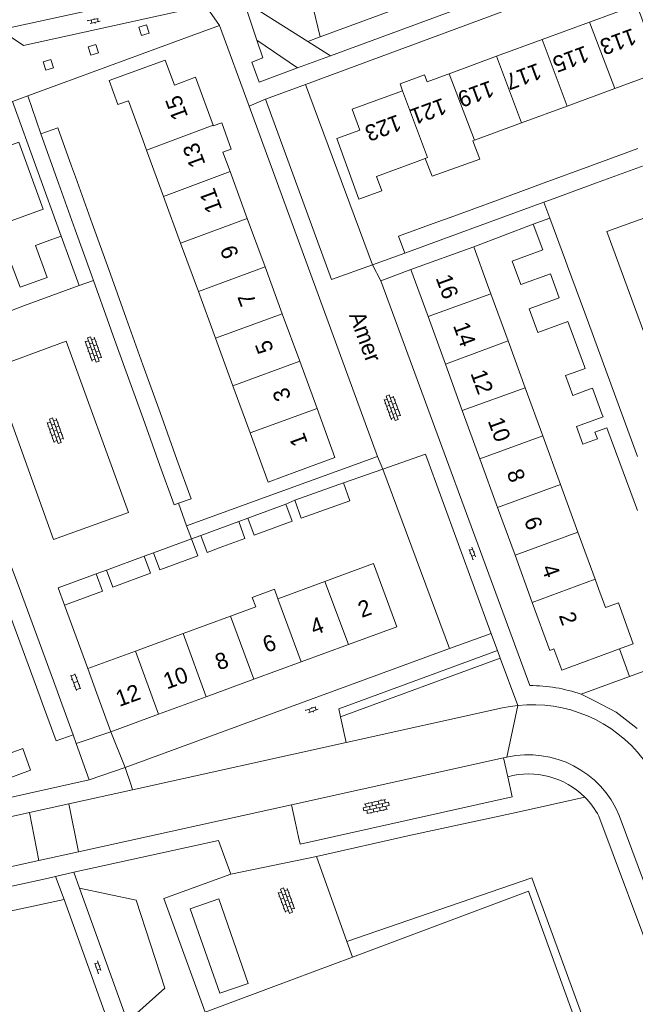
# Model space of a CAD drawing. Extents: x 99476 to 102828, y 406437 to 407931.
# Tile 101 of 162: x 100409 to 100485, y 407059 to 407181. Entities that reach past the tile are written whole.
import ezdxf

# ---------------------------------------------------------------- set-up
doc = ezdxf.new("R2010")
doc.units = 0
doc.header["$MEASUREMENT"] = 0
for name, color, linetype, lineweight in [('BG_bijgebouw', 253, 'Continuous', 0), ('BG_dakoverstek', 253, 'Continuous', 13), ('BG_dakoverstek bijgebouw', 253, 'Continuous', 0), ('BG_heg haag', 253, 'Continuous', 0), ('BG_hek', 253, 'Continuous', 0), ('BG_hoofdgebouw', 253, 'Continuous', 13), ('BG_huisnummer', 253, 'Continuous', 0), ('BG_kant verharding', 253, 'Continuous', 0), ('BG_open verharding', 253, 'Continuous', 0), ('BG_raster', 253, 'Continuous', 0), ('BG_schutting', 253, 'Continuous', 0), ('BG_straatnaam', 253, 'Continuous', 0), ('BG_tussenmuur', 253, 'Continuous', 0), ('BG_vlakafsluiter', 253, 'Continuous', 0)]:
    doc.layers.add(name, color=color, linetype=linetype, lineweight=lineweight)
doc.styles.add('Style-WORKING', font='WORKING.shx')

# ---------------------------------------------------------------- blocks, each defined once
blk = doc.blocks.new('S02OV6')
at = {"layer": 'BG_open verharding', "linetype": 'Continuous', "lineweight": 0}
for p, q in [((0, 0.20784), (1.371449, 0.20784)), ((0.085505, 0.20784), (0.085505, 0.268177)), ((0.485, -0.192), (0.486, 0.207)), ((0.885505, 0.20784), (0.885505, 0.31106)), ((1.285, -0.193), (1.285, 0.207)), ((0.268333, -0.19216), (1.549656, -0.19216)), ((0.885505, -0.32925), (0.885505, -0.19216))]:
    blk.add_line(p, q, dxfattribs=at)
blk = doc.blocks.new('S02OV4')
at = {"layer": 'BG_open verharding', "linetype": 'Continuous', "lineweight": 0}
for p, q in [((0, -0.200092), (0, 0.200092)), ((0, 0.2), (3.201, 0.2)), ((0.214, 0.6), (2.9, 0.6)), ((0.4, 0.199), (0.4, 0.6)), ((0.8, 0.6), (0.8, 0.7)), ((0.8, -0.2), (0.8, 0.2)), ((1.2, 0.2), (1.2, 0.6)), ((1.6, 0.6), (1.6, 0.7)), ((1.6, -0.2), (1.6, 0.2)), ((2, 0.199), (2, 0.6)), ((2.4, 0.6), (2.4, 0.7)), ((2.4, -0.2), (2.4, 0.2)), ((2.8, 0.2), (2.8, 0.6)), ((3.2, -0.199908), (3.2, 0.200092)), ((0, -0.2), (3.2, -0.199)), ((0.31, -0.6), (2.9, -0.6)), ((0.4, -0.6), (0.399, -0.2)), ((0.8, -0.7), (0.8, -0.6)), ((1.2, -0.6), (1.2, -0.2)), ((1.6, -0.7), (1.6, -0.6)), ((2, -0.6), (1.999, -0.2)), ((2.4, -0.7), (2.4, -0.6)), ((2.8, -0.6), (2.8, -0.2))]:
    blk.add_line(p, q, dxfattribs=at)
blk = doc.blocks.new('S02OV2')
at = {"layer": 'BG_open verharding', "linetype": 'Continuous', "lineweight": 0}
for p, q in [((0.052866, 0.482148), (0.183301, 0.482148)), ((0.183301, -1.01785), (0.183301, 0.982147)), ((0.183301, 0.895191), (0.705039, 0.895191)), ((0.705039, -1.01785), (0.705039, 0.982147)), ((0.705039, 0.43867), (0.835473, 0.43867)), ((0.052866, -0.517416), (0.183301, -0.517416)), ((0.183301, -0.017851), (0.705039, -0.017851)), ((0.183301, -0.930894), (0.705039, -0.930894)), ((0.705039, -0.473938), (0.835473, -0.473938))]:
    blk.add_line(p, q, dxfattribs=at)

msp = doc.modelspace()

# ---------------------------------------------------------------- linework, layer by layer
at = {"layer": 'BG_bijgebouw', "linetype": 'Continuous', "lineweight": 0}
for p, q in [((100413.406, 407160.519), (100411.236, 407166.56)), ((100484.82, 407164.754), (100478.94, 407162.599)), ((100485.612, 407162.678), (100479.727, 407160.522)), ((100415.03, 407162.597), (100415.496, 407161.299)), ((100478.94, 407162.599), (100473.275, 407160.524)), ((100415.479, 407154.749), (100413.406, 407160.519)), ((100415.496, 407161.299), (100417.567, 407155.534)), ((100473.275, 407160.524), (100467.532, 407158.419)), ((100479.727, 407160.522), (100474.057, 407158.445)), ((100467.532, 407158.419), (100461.698, 407156.282)), ((100473.259, 407158.153), (100468.328, 407156.346)), ((100474.057, 407158.445), (100473.259, 407158.153)), ((100417.567, 407155.534), (100419.609, 407149.847)), ((100461.698, 407156.282), (100460.056, 407155.68)), ((100468.328, 407156.346), (100462.48, 407154.204)), ((100471.951, 407155.44), (100474.005, 407156.195)), ((100473.11, 407152.286), (100471.951, 407155.44)), ((100474.005, 407156.195), (100475.929, 407150.961)), ((100417.516, 407149.077), (100415.479, 407154.749)), ((100462.48, 407154.204), (100456.11, 407151.87)), ((100411.879, 407153.293), (100413.733, 407153.971)), ((100413.733, 407153.971), (100415.961, 407147.875)), ((100475.929, 407150.961), (100476.176, 407150.288)), ((100419.609, 407149.847), (100421.762, 407143.853)), ((100476.176, 407150.288), (100478.29, 407144.537)), ((100417.717, 407148.517), (100417.516, 407149.077)), ((100419.67, 407143.08), (100417.717, 407148.517)), ((100415.961, 407147.875), (100409.231, 407145.415)), ((100409.231, 407145.415), (100403.29, 407143.244)), ((100478.29, 407144.537), (100480.434, 407138.706)), ((100421.762, 407143.853), (100423.814, 407138.137)), ((100420.163, 407141.709), (100419.67, 407143.08)), ((100421.72, 407137.374), (100420.163, 407141.709)), ((100480.434, 407138.706), (100482.58, 407132.866)), ((100423.831, 407131.499), (100421.72, 407137.374)), ((100423.814, 407138.137), (100425.924, 407132.263)), ((100477.55, 407137.391), (100475.927, 407136.795)), ((100476.823, 407134.354), (100478.446, 407134.951)), ((100482.58, 407132.866), (100484.793, 407126.847)), ((100425.914, 407125.7), (100423.831, 407131.499)), ((100425.924, 407132.263), (100428.008, 407126.459)), ((100443.83, 407121.91), (100448.54, 407123.58)), ((100442.539, 407121.452), (100443.83, 407121.91)), ((100441.446, 407120.97), (100436.76, 407119.246)), ((100435.626, 407118.829), (100430.949, 407117.109)), ((100429.806, 407116.688), (100425.139, 407114.971)), ((100406.557, 407116.061), (100408.706, 407110.247)), ((100423.986, 407114.547), (100419.328, 407112.834)), ((100406.633, 407109.469), (100408.92, 407103.233)), ((100408.706, 407110.247), (100411.012, 407104.007)), ((100411.012, 407104.007), (100413.255, 407097.939)), ((100408.92, 407103.233), (100411.147, 407097.16)), ((100413.255, 407097.939), (100413.51, 407097.25)), ((100413.51, 407097.25), (100415.23, 407092.55)), ((100411.147, 407097.16), (100411.4, 407096.47))]:
    msp.add_line(p, q, dxfattribs=at)
at = {"layer": 'BG_bijgebouw', "linetype": 'Continuous', "lineweight": 0, "flags": 128}
for points in [[(100411.236, 407166.56), (100413.336, 407167.314), (100415.03, 407162.597)], [(100456.11, 407151.87), (100455.346, 407153.954), (100460.056, 407155.68)], [(100408.663, 407147.668), (100412.012, 407148.891), (100410.577, 407152.817), (100411.879, 407153.293)], [(100473.11, 407152.286), (100469.356, 407150.906), (100470.426, 407147.996), (100474.068, 407149.334)], [(100408.663, 407147.668), (100407.365, 407151.142), (100404.431, 407150.058), (100405.187, 407148.068), (100402.068, 407146.904), (100402.637, 407145.433)], [(100474.068, 407149.334), (100475.151, 407146.387), (100471.443, 407145.024), (100472.512, 407142.114), (100475.422, 407143.183)], [(100428.008, 407126.459), (100429.749, 407121.612), (100428.21, 407121.059)], [(100428.21, 407121.059), (100427.653, 407120.859), (100425.914, 407125.7)], [(100448.54, 407123.58), (100449.33, 407121.38), (100444.62, 407119.7)], [(100444.62, 407119.7), (100443.33, 407119.24), (100442.539, 407121.452)], [(100436.76, 407119.246), (100437.535, 407117.138), (100442.221, 407118.862), (100441.446, 407120.97)], [(100433.233, 407115.555), (100436.402, 407116.721), (100435.626, 407118.829)], [(100425.139, 407114.971), (100425.915, 407112.863), (100430.582, 407114.58), (100429.806, 407116.688)], [(100430.949, 407117.109), (100431.725, 407115), (100432.058, 407115.122)], [(100419.328, 407112.834), (100420.104, 407110.725), (100424.762, 407112.439), (100423.986, 407114.547)], [(100414.147, 407108.523), (100413.368, 407110.641), (100418.044, 407112.361)], [(100418.044, 407112.361), (100418.824, 407110.243), (100414.147, 407108.523)], [(100415.23, 407092.55), (100413.12, 407091.78), (100411.4, 407096.47)], [(100429.63, 407071.1), (100433.16, 407072.32), (100436.8, 407061.92), (100433.28, 407060.7), (100429.63, 407071.1)]]:
    msp.add_lwpolyline(points, dxfattribs=at)
at = {"layer": 'BG_dakoverstek', "linetype": 'Continuous', "lineweight": 13, "flags": 128}
for points in [[(100464.501, 407165.711), (100465.363, 407163.475), (100459.488, 407161.342), (100458.625, 407163.542)], [(100450.451, 407158.509), (100453.286, 407159.549), (100452.629, 407161.339)], [(100437.728, 407108.299), (100437.298, 407109.471), (100440.035, 407110.475), (100440.465, 407109.303)]]:
    msp.add_lwpolyline(points, dxfattribs=at)
at = {"layer": 'BG_dakoverstek bijgebouw', "linetype": 'Continuous', "lineweight": 0}
for p, q in [((100476.221, 407143.477), (100475.422, 407143.183)), ((100478.262, 407137.924), (100476.221, 407143.477)), ((100476.823, 407134.354), (100475.927, 407136.795)), ((100482.626, 407126.05), (100484.781, 407120.189)), ((100433.233, 407115.555), (100432.058, 407115.122))]:
    msp.add_line(p, q, dxfattribs=at)
at = {"layer": 'BG_dakoverstek bijgebouw', "linetype": 'Continuous', "lineweight": 0, "flags": 128}
for points in [[(100477.55, 407137.391), (100478.35, 407137.685), (100478.262, 407137.924)], [(100478.446, 407134.951), (100479.247, 407135.245), (100480.414, 407132.07)], [(100480.414, 407132.07), (100480.546, 407131.711), (100477.266, 407130.506), (100478.053, 407128.362), (100479.848, 407129.022), (100479.551, 407129.831), (100481.036, 407130.377), (100482.626, 407126.05)], [(100406.729, 407087.008), (100405.762, 407089.661), (100409.008, 407090.844), (100409.975, 407088.191), (100406.729, 407087.008)]]:
    msp.add_lwpolyline(points, dxfattribs=at)
at = {"layer": 'BG_heg haag', "linetype": 'Continuous', "lineweight": 0}
for p, q in [((100429.779, 407178.635), (100409.64, 407171.26)), ((100409.64, 407171.26), (100411.236, 407166.56)), ((100453.405, 407125.275), (100448.54, 407123.58)), ((100412.179, 407074.896), (100397.152, 407071.586))]:
    msp.add_line(p, q, dxfattribs=at)
at = {"layer": 'BG_hek', "linetype": 'Continuous', "lineweight": 0}
for p, q in [((100441.446, 407120.97), (100442.539, 407121.452)), ((100435.626, 407118.829), (100436.76, 407119.246)), ((100429.806, 407116.688), (100430.949, 407117.109)), ((100423.986, 407114.547), (100425.139, 407114.971)), ((100418.044, 407112.361), (100419.328, 407112.834)), ((100449.647, 407065.157), (100442.39, 407062.44)), ((100431.5, 407058.38), (100442.39, 407062.44))]:
    msp.add_line(p, q, dxfattribs=at)
at = {"layer": 'BG_hek', "linetype": 'Continuous', "lineweight": 0, "flags": 128}
msp.add_lwpolyline([(100478.42, 407053.78), (100471.348, 407073.281), (100449.647, 407065.157)], dxfattribs=at)
at = {"layer": 'BG_hoofdgebouw', "linetype": 'Continuous', "lineweight": 13}
for p, q in [((100473.031, 407178.196), (100478.871, 407180.339)), ((100467.404, 407176.132), (100473.031, 407178.196)), ((100461.557, 407173.986), (100467.404, 407176.132)), ((100461.337, 407173.905), (100461.557, 407173.986)), ((100482.79, 407172.458), (100481.992, 407172.164)), ((100481.992, 407172.164), (100476.135, 407170.003)), ((100476.135, 407170.003), (100470.493, 407167.921)), ((100432.469, 407167.632), (100432.495, 407167.56)), ((100470.493, 407167.921), (100464.705, 407165.786)), ((100424.25, 407164.566), (100423.79, 407165.82)), ((100464.705, 407165.786), (100464.501, 407165.711)), ((100426.353, 407158.837), (100424.25, 407164.566)), ((100433.684, 407164.322), (100434.564, 407161.925)), ((100452.629, 407161.339), (100457.32, 407163.061)), ((100458.625, 407163.542), (100457.32, 407163.061)), ((100434.564, 407161.925), (100436.69, 407156.134)), ((100428.458, 407153.104), (100426.353, 407158.837)), ((100436.69, 407156.134), (100438.877, 407150.177)), ((100430.649, 407147.137), (100428.458, 407153.104)), ((100456.85, 407149.87), (100464.63, 407152.67)), ((100464.63, 407152.67), (100466.32, 407147.97)), ((100438.877, 407150.177), (100441.001, 407144.392)), ((100458.969, 407144.064), (100456.85, 407149.87)), ((100432.758, 407141.392), (100430.649, 407147.137)), ((100466.723, 407146.868), (100466.32, 407147.97)), ((100468.845, 407141.058), (100466.723, 407146.868)), ((100441.001, 407144.392), (100443.146, 407138.551)), ((100461.106, 407138.208), (100458.969, 407144.064)), ((100434.905, 407135.542), (100432.758, 407141.392)), ((100470.951, 407135.292), (100468.845, 407141.058)), ((100443.146, 407138.551), (100445.285, 407132.723)), ((100463.19, 407132.497), (100461.106, 407138.208)), ((100437.038, 407129.733), (100434.905, 407135.542)), ((100473.109, 407129.387), (100470.951, 407135.292)), ((100465.363, 407126.542), (100463.19, 407132.497)), ((100475.31, 407123.361), (100473.109, 407129.387)), ((100467.556, 407120.532), (100465.363, 407126.542)), ((100477.453, 407117.495), (100475.31, 407123.361)), ((100469.697, 407114.665), (100467.556, 407120.532)), ((100479.566, 407111.709), (100477.453, 407117.495)), ((100471.817, 407108.856), (100469.697, 407114.665)), ((100446.257, 407111.428), (100447.562, 407111.907)), ((100440.465, 407109.303), (100446.257, 407111.428)), ((100480.03, 407110.44), (100479.566, 407111.709)), ((100434.631, 407107.162), (100437.728, 407108.299)), ((100428.762, 407105.009), (100434.631, 407107.162)), ((100422.889, 407102.854), (100428.762, 407105.009)), ((100443.319, 407101.524), (100449.149, 407103.663)), ((100417.016, 407100.699), (100422.889, 407102.854)), ((100437.485, 407099.383), (100443.319, 407101.524)), ((100418.149, 407097.61), (100417.016, 407100.699)), ((100431.616, 407097.23), (100437.485, 407099.383)), ((100418.149, 407097.61), (100419.87, 407092.92)), ((100425.743, 407095.075), (100431.616, 407097.23)), ((100419.87, 407092.92), (100425.743, 407095.075))]:
    msp.add_line(p, q, dxfattribs=at)
at = {"layer": 'BG_hoofdgebouw', "linetype": 'Continuous', "lineweight": 13, "flags": 128}
for points in [[(100478.871, 407180.339), (100484.702, 407182.479), (100487.716, 407174.266), (100482.79, 407172.458)], [(100420.733, 407170.177), (100419.648, 407173.134), (100426.557, 407175.671), (100427.7, 407172.586), (100430.3, 407173.54), (100432.469, 407167.632)], [(100461.337, 407173.905), (100458.861, 407172.996), (100458.554, 407173.834), (100455.516, 407172.719), (100455.823, 407171.882)], [(100450.542, 407167.027), (100449.598, 407169.598), (100455.823, 407171.882)], [(100423.79, 407165.82), (100422.019, 407170.648), (100420.733, 407170.177)], [(100432.495, 407167.56), (100433.527, 407167.939), (100434.715, 407164.7), (100433.684, 407164.322)], [(100450.542, 407167.027), (100447.707, 407165.987), (100450.451, 407158.509)], [(100405.813, 407164.568), (100408.5, 407165.548), (100411.517, 407157.279), (100406.684, 407155.516)], [(100445.285, 407132.723), (100447.5, 407126.69), (100442.8, 407124.97)], [(100442.8, 407124.97), (100439.263, 407123.671), (100437.038, 407129.733)], [(100449.149, 407103.663), (100455.11, 407105.85), (100452.256, 407113.629), (100447.562, 407111.907)], [(100480.03, 407110.44), (100480.839, 407108.214), (100482.441, 407108.798)], [(100482.581, 407103.122), (100475.45, 407100.511), (100474.502, 407103.12), (100473.98, 407102.93), (100471.817, 407108.856)], [(100482.441, 407108.798), (100484.282, 407103.745), (100482.581, 407103.122)]]:
    msp.add_lwpolyline(points, dxfattribs=at)
at = {"layer": 'BG_kant verharding', "linetype": 'Continuous', "lineweight": 0}
for p, q in [((100482.56, 407189.32), (100446.954, 407176.198)), ((100443.882, 407172.675), (100483.32, 407187.265)), ((100431.209, 407184.844), (100406.169, 407179.383)), ((100436.239, 407182.932), (100444.136, 407177.969)), ((100433.26, 407179.91), (100429.779, 407178.635)), ((100436.903, 407169.993), (100433.26, 407179.91)), ((100442.89, 407174.701), (100437.858, 407178.104)), ((100444.136, 407177.969), (100446.954, 407176.198)), ((100438.92, 407170.84), (100443.882, 407172.675)), ((100407.74, 407170.54), (100413.733, 407153.971)), ((100452.76, 407126.83), (100436.903, 407169.993)), ((100453.15, 407148.48), (100456.85, 407149.87)), ((100471.522, 407098.601), (100453.15, 407148.48)), ((100440.633, 407122.436), (100452.76, 407126.83)), ((100421.64, 407088.5), (100461.627, 407103.153)), ((100467.53, 407102.92), (100447.955, 407095.739)), ((100467.878, 407101.982), (100467.53, 407102.92)), ((100470.034, 407096.16), (100467.878, 407101.982)), ((100483.826, 407099.724), (100477.85, 407097.53)), ((100448.172, 407094.754), (100447.955, 407095.739)), ((100448.87, 407091.595), (100448.172, 407094.754)), ((100415.602, 407091.487), (100419.87, 407092.92)), ((100419.87, 407092.92), (100421.64, 407088.5)), ((100422.513, 407085.774), (100448.87, 407091.595)), ((100468.288, 407089.689), (100442.117, 407083.916)), ((100468.7, 407089.78), (100468.288, 407089.689)), ((100468.803, 407087.375), (100468.288, 407089.689)), ((100422.513, 407085.774), (100414.698, 407084.048)), ((100414.698, 407084.048), (100409.815, 407082.97)), ((100442.117, 407083.916), (100415.856, 407078.124)), ((100442.117, 407083.916), (100442.62, 407081.653)), ((100409.815, 407082.97), (100393.739, 407079.419)), ((100442.62, 407081.653), (100443.006, 407079.922)), ((100495.546, 407040.93), (100480.04, 407082.51)), ((100497.697, 407041.75), (100482.538, 407082.603)), ((100415.856, 407078.124), (100410.972, 407077.046)), ((100410.972, 407077.046), (100396.193, 407073.786)), ((100445.2, 407077.545), (100448.96, 407067.068)), ((100415.28, 407075.61), (100415.982, 407073.668)), ((100413.056, 407075.089), (100412.179, 407074.896)), ((100414.086, 407072.257), (100413.056, 407075.089)), ((100415.982, 407073.668), (100421.93, 407057.213)), ((100448.96, 407067.068), (100449.647, 407065.157))]:
    msp.add_line(p, q, dxfattribs=at)
at = {"layer": 'BG_kant verharding', "linetype": 'Continuous', "lineweight": 0, "flags": 128}
for points in [[(100431.209, 407184.844), (100429.466, 407181.918), (100409.101, 407177.479), (100406.169, 407179.383)], [(100437.858, 407178.104), (100438.588, 407175.929), (100437.245, 407175.41)], [(100442.89, 407174.701), (100438.14, 407172.95), (100437.245, 407175.41)], [(100452.114, 407150.45), (100447.05, 407148.65), (100438.92, 407170.84)], [(100490.826, 407158.097), (100481.029, 407154.547), (100489.114, 407132.532), (100498.925, 407136.148), (100490.826, 407158.097)], [(100414.371, 407141.027), (100405.195, 407137.649), (100412.787, 407116.597), (100422.054, 407119.937), (100414.371, 407141.027)], [(100466.724, 407105.101), (100458.64, 407127.1), (100453.405, 407125.275)], [(100461.627, 407103.153), (100466.75, 407105.03), (100466.724, 407105.101)], [(100448.87, 407091.595), (100468.144, 407095.852), (100469.085, 407096.032), (100470.034, 407096.16)], [(100443.006, 407079.922), (100443.192, 407079.085), (100469.352, 407084.906), (100468.803, 407087.375)], [(100478.292, 407084.869), (100469.839, 407082.98), (100456.832, 407080.158), (100445.2, 407077.545)], [(100434.66, 407075.37), (100433.14, 407079.54), (100415.28, 407075.61)], [(100431.5, 407058.38), (100426.4, 407072.36), (100434.66, 407075.37)], [(100417.217, 407046.94), (100420.25, 407055.23), (100414.086, 407072.257)]]:
    msp.add_lwpolyline(points, dxfattribs=at)
at = {"layer": 'BG_kant verharding', "linetype": 'Continuous', "lineweight": 0}
for centre, radius, start, end in [((100471.645898, 407080.103067), 18.498348, 70.403938, 90.383758), ((100471.860829, 407079.002589), 17.254392, 37.699511, 96.077648), ((100471.351414, 407077.963152), 12.110652, 22.527155, 102.646334), ((100471.375672, 407077.91693), 9.806471, 27.92863, 45.147665)]:
    msp.add_arc(centre, radius, start, end, dxfattribs=at)
at = {"layer": 'BG_raster', "linetype": 'Continuous', "lineweight": 0}
for p, q in [((100443.882, 407172.675), (100452.114, 407150.45)), ((100453.405, 407125.275), (100461.627, 407103.153))]:
    msp.add_line(p, q, dxfattribs=at)
at = {"layer": 'BG_schutting', "linetype": 'Continuous', "lineweight": 0}
for p, q in [((100464.63, 407152.67), (100471.951, 407155.44)), ((100456.11, 407151.87), (100452.114, 407150.45)), ((100429.178, 407118.286), (100440.633, 407122.436)), ((100429.178, 407118.286), (100428.21, 407121.059)), ((100417.016, 407100.699), (100414.147, 407108.523)), ((100483.826, 407099.724), (100482.581, 407103.122)), ((100415.23, 407092.55), (100415.602, 407091.487)), ((100415.602, 407091.487), (100417.18, 407086.98)), ((100417.18, 407086.98), (100399.649, 407083.07))]:
    msp.add_line(p, q, dxfattribs=at)
at = {"layer": 'BG_schutting', "linetype": 'Continuous', "lineweight": 0, "flags": 128}
msp.add_lwpolyline([(100488.04, 407108.05), (100489.3, 407104.36), (100487.19, 407100.96), (100483.826, 407099.724)], dxfattribs=at)
at = {"layer": 'BG_tussenmuur', "linetype": 'Continuous', "lineweight": 0}
for p, q in [((100478.871, 407180.339), (100481.992, 407172.164)), ((100473.031, 407178.196), (100476.135, 407170.003)), ((100467.404, 407176.132), (100470.493, 407167.921)), ((100461.557, 407173.986), (100464.705, 407165.786)), ((100455.823, 407171.882), (100458.922, 407163.652)), ((100424.25, 407164.566), (100432.469, 407167.632)), ((100458.922, 407163.652), (100458.625, 407163.542)), ((100426.353, 407158.837), (100434.564, 407161.925)), ((100428.458, 407153.104), (100436.69, 407156.134)), ((100430.649, 407147.137), (100438.877, 407150.177)), ((100458.969, 407144.064), (100466.723, 407146.868)), ((100432.758, 407141.392), (100441.001, 407144.392)), ((100461.106, 407138.208), (100468.845, 407141.058)), ((100434.905, 407135.542), (100443.146, 407138.551)), ((100463.19, 407132.497), (100470.951, 407135.292)), ((100437.038, 407129.733), (100445.285, 407132.723)), ((100465.363, 407126.542), (100473.109, 407129.387)), ((100467.556, 407120.532), (100475.31, 407123.361)), ((100469.697, 407114.665), (100477.453, 407117.495)), ((100446.257, 407111.428), (100449.149, 407103.663)), ((100471.817, 407108.856), (100479.566, 407111.709)), ((100440.465, 407109.303), (100443.319, 407101.524)), ((100434.631, 407107.162), (100437.485, 407099.383)), ((100431.616, 407097.23), (100428.762, 407105.009)), ((100425.743, 407095.075), (100422.889, 407102.854))]:
    msp.add_line(p, q, dxfattribs=at)
at = {"layer": 'BG_vlakafsluiter', "linetype": 'Continuous', "lineweight": 0}
for p, q in [((100445.671, 407178.534), (100481.653, 407191.767)), ((100443.482, 407187.541), (100445.671, 407178.534)), ((100436.239, 407182.932), (100437.858, 407178.104)), ((100432.013, 407181.677), (100433.26, 407179.91)), ((100445.671, 407178.534), (100444.136, 407177.969)), ((100446.954, 407176.198), (100442.89, 407174.701)), ((100407.74, 407170.54), (100409.64, 407171.26)), ((100438.92, 407170.84), (100436.903, 407169.993)), ((100474.005, 407156.195), (100473.259, 407158.153)), ((100453.15, 407148.48), (100452.114, 407150.45)), ((100415.961, 407147.875), (100417.717, 407148.517)), ((100453.405, 407125.275), (100452.76, 407126.83)), ((100429.178, 407118.286), (100429.806, 407116.688)), ((100466.724, 407105.101), (100467.53, 407102.92)), ((100467.878, 407101.982), (100448.172, 407094.754)), ((100470.034, 407096.16), (100468.7, 407089.78)), ((100417.18, 407086.98), (100421.64, 407088.5)), ((100414.698, 407084.048), (100415.856, 407078.124)), ((100409.815, 407082.97), (100410.972, 407077.046)), ((100445.2, 407077.545), (100434.66, 407075.37)), ((100415.28, 407075.61), (100413.056, 407075.089))]:
    msp.add_line(p, q, dxfattribs=at)
at = {"layer": 'BG_vlakafsluiter', "linetype": 'Continuous', "lineweight": 0, "flags": 128}
for points in [[(100423.328, 407179.713), (100424.262, 407179.999), (100424.591, 407178.962), (100423.655, 407178.693), (100423.328, 407179.713)], [(100417.074, 407177.296), (100418.008, 407177.582), (100418.337, 407176.545), (100417.401, 407176.276), (100417.074, 407177.296)], [(100411.534, 407175.458), (100412.468, 407175.744), (100412.797, 407174.707), (100411.861, 407174.438), (100411.534, 407175.458)], [(100484.763, 407093.303), (100482.16, 407095.311), (100479.592, 407096.675), (100477.85, 407097.53)], [(100421.64, 407088.5), (100422.36, 407086.35), (100422.513, 407085.774)], [(100448.96, 407067.068), (100471.753, 407074.922), (100486.513, 407034.564), (100455.583, 407023.268)], [(100421.93, 407057.213), (100426.533, 407061.313), (100422.969, 407072.165), (100415.982, 407073.668)], [(100414.086, 407072.257), (100391.308, 407067.351), (100390.601, 407067.181)]]:
    msp.add_lwpolyline(points, dxfattribs=at)
at = {"layer": 'BG_vlakafsluiter', "linetype": 'Continuous', "lineweight": 0, "extrusion": (0, 0, -1)}
msp.add_arc((-100471.383087, 407077.926424), 9.794511, 74.726807, 134.860754, dxfattribs=at)

# ---------------------------------------------------------------- block references
at = {"layer": 'BG_open verharding', "linetype": 'Continuous', "lineweight": 0}
for name, p, rotation in [('S02OV6', (100416.995, 407180.296), 12.298855), ('S02OV4', (100417.167, 407141.515), 289.322482), ('S02OV4', (100455.116, 407131.332), 110.247502), ('S02OV4', (100412.473, 407131.503), 289.811812), ('S02OV6', (100464.723, 407114.149), 110.247502), ('S02OV2', (100415.936, 407099.172), 200.173945), ('S02OV6', (100443.901, 407095.329), 20.120166), ('S02OV4', (100451.007, 407083.351), 12.479072), ('S02OV4', (100440.959, 407073.61), 290.06635), ('S02OV6', (100418.551, 407063.17), 109.885165)]:
    msp.add_blockref(name, p, dxfattribs=dict(at, rotation=rotation))

# ---------------------------------------------------------------- texts
at = {"layer": 'BG_huisnummer', "linetype": 'Continuous', "lineweight": 0, "style": 'Style-WORKING'}
for s, rotation, p in [('113', 200.120166, (100484.189, 407179.627)), ('115', 200.120166, (100478.339, 407177.48)), ('117', 200.120166, (100472.488, 407175.333)), ('119', 200.120166, (100466.637, 407173.187)), ('15', 110.173945, (100429.408, 407168.714)), ('121', 200.120166, (100460.786, 407171.04)), ('123', 200.120166, (100455.205, 407168.992)), ('13', 110.173945, (100431.558, 407162.858)), ('11', 110.173945, (100433.609, 407157.271)), ('9', 110.173945, (100435.67, 407151.659)), ('16', 290.06635, (100459.891, 407148.83)), ('7', 110.173945, (100437.82, 407145.803)), ('14', 290.06635, (100462.032, 407142.962)), ('5', 110.173945, (100439.97, 407139.947)), ('12', 290.06635, (100464.173, 407137.095)), ('3', 110.173945, (100442.119, 407134.091)), ('10', 290.06635, (100466.314, 407131.227)), ('1', 110.173945, (100444.17, 407128.504)), ('8', 290.06635, (100468.643, 407124.845)), ('6', 290.06635, (100470.784, 407118.977)), ('4', 290.06635, (100472.925, 407113.11)), ('2', 20.120166, (100450.79, 407106.927)), ('4', 20.120166, (100444.916, 407104.772)), ('2', 290.06635, (100475.066, 407107.242)), ('6', 20.120166, (100439.043, 407102.617)), ('8', 20.120166, (100433.17, 407100.462)), ('10', 20.120166, (100426.782, 407098.119)), ('12', 20.120166, (100420.909, 407095.964))]:
    msp.add_text(s, height=2, rotation=rotation, dxfattribs=at).set_placement(p)
at = {"layer": 'BG_straatnaam', "linetype": 'Continuous', "lineweight": 0, "style": 'Style-WORKING'}
msp.add_text('Amer', height=2, rotation=290.173945, dxfattribs=at).set_placement((100449.205, 407144.241))

doc.saveas('drawing.dxf')
